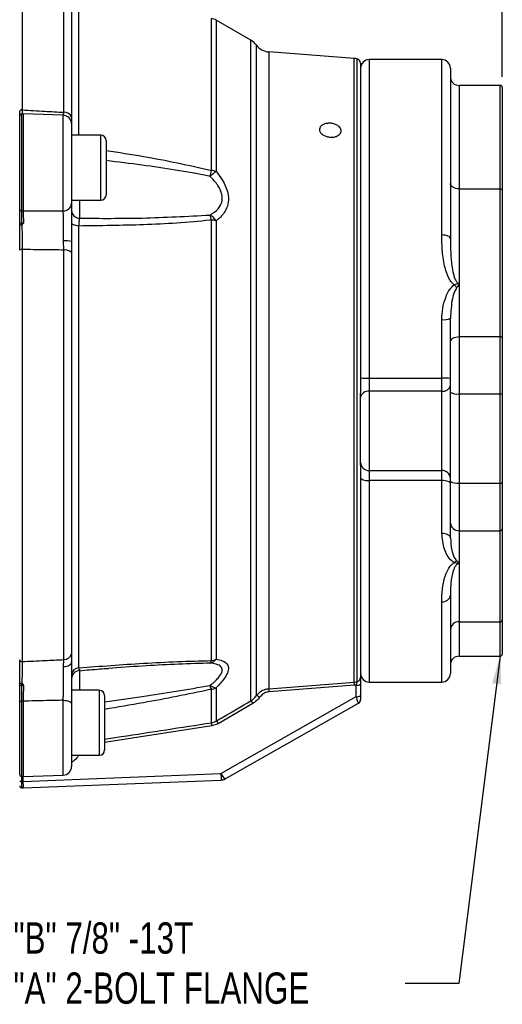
# Model space of a CAD drawing. Header units: inches. Extents: x 0.4 to 16.6, y 0.2 to 10.8.
# Tile 8 of 16: x 7.1 to 9.4, y 3.9 to 8.4. Entities that reach past the tile are written whole.
import ezdxf

# ---------------------------------------------------------------- set-up
doc = ezdxf.new("R2010")
doc.units = ezdxf.units.IN
doc.header["$MEASUREMENT"] = 0
doc.layers.add('SLD-0', color=7, linetype='Continuous', lineweight=25)
doc.styles.add('SLDTEXTSTYLE0', font='TXT', dxfattribs={"width": 0.75})
doc.dimstyles.new('SLDDIMSTYLE0', dxfattribs={"dimtxt": 0.145833, "dimasz": 0.13, "dimexe": 0, "dimexo": 0.0625, "dimgap": 0.036458, "dimtad": 0, "dimtih": 1, "dimtoh": 1, "dimdec": 1, "dimlfac": 1.55, "dimrnd": 1e-09, "dimzin": 12, "dimdsep": 46, "dimtxsty": 'SLDTEXTSTYLE0', "dimsah": 1, "dimcen": 0.09, "dimadec": 0, "dimazin": 3, "dimtfac": 1, "dimtdec": 1, "dimtofl": 0, "dimtmove": 0, "dimatfit": 3, "dimfxl": 0, "dimfrac": 2, "dimtolj": 1, "dimtzin": 12, "dimarcsym": 0})
doc.dimstyles.new('SLDDIMSTYLE1', dxfattribs={"dimtxt": 0.18, "dimasz": 0.13, "dimexe": 0, "dimexo": 0.0625, "dimgap": 0, "dimtad": 0, "dimtih": 1, "dimtoh": 1, "dimdec": 0, "dimrnd": 1e-09, "dimzin": 0, "dimdsep": 46, "dimtxsty": 'Standard', "dimsah": 1, "dimcen": 0.09, "dimadec": 0, "dimazin": 0, "dimtfac": 0.13, "dimtdec": 0, "dimtofl": 0, "dimtmove": 0, "dimatfit": 3, "dimfxl": 0, "dimfrac": 2, "dimtolj": 1, "dimtzin": 0, "dimarcsym": 0})

# ---------------------------------------------------------------- blocks, each defined once
blk = doc.blocks.new('_D_7')
at = {"layer": 'SLD-0'}
for p, q in [((4.915, 9.544), (4.915, 9.7331)), ((9.356, 8.1783), (9.356, 9.7331)), ((4.915, 9.6081), (7.2337, 9.6081)), ((7.4058, 9.6081), (7.3614, 9.6081)), ((7.3614, 9.6081), (7.3614, 9.3764)), ((7.729, 9.6081), (7.7734, 9.6081)), ((7.7734, 9.6081), (7.7734, 9.3764)), ((9.356, 9.6081), (7.9011, 9.6081)), ((7.3614, 9.3764), (7.4058, 9.3764)), ((7.7734, 9.3764), (7.729, 9.3764))]:
    blk.add_line(p, q, dxfattribs=at)
for points in [[(4.915, 9.6081), (5.045, 9.5881), (5.045, 9.6281)], [(9.356, 9.6081), (9.226, 9.6281), (9.226, 9.5881)]]:
    blk.add_solid(points, dxfattribs=at)
at = {"layer": 'SLD-0', "char_height": 0.14583, "attachment_point": 1, "style": 'SLDTEXTSTYLE0'}
for s, insert in [('6.9', (7.4328, 9.8256)), ('175', (7.4058, 9.5644))]:
    blk.add_mtext(s, dxfattribs=dict(at, insert=insert))
blk = doc.blocks.new('SW_NOTE_0_1')
at = {"layer": 'SLD-0', "color": 0, "char_height": 0.145833, "attachment_point": 1, "style": 'SLDTEXTSTYLE0'}
for s, insert in [('SAE "B" 7/8" -13T', (-2.1604, 0.2859)), ('SAE "A" 2-BOLT FLANGE', (-2.1604, 0.0521))]:
    blk.add_mtext(s, dxfattribs=dict(at, insert=insert))

msp = doc.modelspace()

# ---------------------------------------------------------------- linework, layer by layer
at = {"color": 8, "linetype": 'Continuous', "lineweight": 25}
for p, q in [((7.1152, 8.6296), (7.1152, 8.0247)), ((7.3097, 8.0133), (7.3097, 8.6151)), ((7.3468, 8.579), (7.3468, 7.9892)), ((7.3795, 8.5447), (7.3795, 7.9065)), ((7.9985, 7.7421), (7.9985, 8.4508)), ((8.021, 8.443), (8.021, 7.7377)), ((8.1825, 5.2688), (8.1825, 8.3501)), ((8.2075, 8.3277), (8.2075, 5.2919)), ((8.2667, 8.2947), (8.2667, 5.3254)), ((8.6655, 5.356), (8.6655, 8.2649)), ((8.6796, 5.3584), (8.6796, 8.2626)), ((8.735, 8.2593), (8.735, 6.7734)), ((9.0737, 7.4413), (9.0737, 8.2593)), ((9.1544, 8.1384), (9.1544, 7.6561)), ((9.3459, 7.6561), (9.3459, 8.1384)), ((7.1129, 8.0054), (7.1129, 7.5537)), ((7.1152, 8.0247), (7.1152, 8.0052)), ((7.1206, 8.0059), (7.1206, 7.5533)), ((7.3077, 7.5542), (7.3077, 7.9993)), ((7.3095, 8.0002), (7.3097, 8.0133)), ((7.4831, 7.604), (7.4831, 7.9065)), ((7.3833, 7.604), (7.3833, 7.5193)), ((8.735, 6.2959), (8.735, 5.3561)), ((9.0737, 5.3561), (9.0737, 5.731)), ((9.1544, 5.6371), (9.1544, 5.4771)), ((9.3459, 5.4771), (9.3459, 5.6371)), ((7.3833, 5.4159), (7.3833, 5.3178)), ((7.4763, 5.0152), (7.4763, 5.3178)), ((7.1129, 5.2671), (7.1129, 4.9164)), ((7.1206, 5.2673), (7.1206, 4.9159)), ((7.3077, 4.9224), (7.3077, 5.2715)), ((8.0015, 5.1517), (7.5008, 5.0749)), ((7.1129, 4.9164), (7.1129, 4.8926)), ((7.1192, 4.9159), (7.1192, 4.8925)), ((7.1129, 4.8926), (7.1129, 4.8631))]:
    msp.add_line(p, q, dxfattribs=at)
at = {"color": 7, "linetype": 'Continuous', "lineweight": 25}
for p, q in [((8.1825, 8.3501), (8.021, 8.443)), ((8.6655, 8.2649), (8.2667, 8.2947)), ((8.6947, 8.2431), (8.6947, 6.7038)), ((9.0737, 8.2593), (8.735, 8.2593)), ((9.1141, 8.219), (9.1141, 7.4237)), ((9.3459, 8.1384), (9.1544, 8.1384)), ((9.356, 8.1283), (9.356, 7.6496)), ((7.1044, 7.5617), (7.1044, 7.9954)), ((7.3077, 7.9993), (7.1206, 8.0059)), ((7.3468, 7.9892), (7.3466, 7.9515)), ((7.3466, 7.959), (7.3466, 7.5874)), ((7.4831, 7.9065), (7.3466, 7.9065)), ((7.5076, 7.882), (7.5076, 7.6285)), ((9.1544, 7.6561), (9.1544, 7.2156)), ((9.1544, 7.6561), (9.3459, 7.6561)), ((9.3459, 6.9673), (9.3459, 7.6561)), ((9.356, 7.6496), (9.356, 6.9609)), ((7.3466, 7.604), (7.4831, 7.604)), ((7.1044, 7.4905), (7.1044, 7.5)), ((7.1129, 7.4955), (7.1131, 7.4873)), ((7.9985, 5.4562), (7.9985, 7.511)), ((8.021, 7.5076), (8.021, 5.4626)), ((7.3795, 7.4831), (7.3795, 5.4227)), ((7.3097, 7.3711), (7.3093, 7.4136)), ((7.3466, 7.4116), (7.3468, 7.3599)), ((7.1152, 7.3734), (7.1152, 5.4519)), ((7.3097, 5.4612), (7.3097, 7.3711)), ((7.3468, 7.3599), (7.3468, 5.488)), ((9.1544, 7.2156), (9.1544, 6.9673)), ((9.0737, 6.7734), (9.0737, 7.0467)), ((9.1141, 6.9416), (9.1141, 7.0533)), ((9.1141, 6.7078), (9.1141, 6.9416)), ((9.1544, 6.9673), (9.1544, 6.7001)), ((9.1544, 6.9673), (9.3459, 6.9673)), ((9.3459, 6.7001), (9.3459, 6.9673)), ((9.356, 6.9609), (9.356, 6.702)), ((8.735, 6.7734), (9.0737, 6.7734)), ((8.735, 6.7734), (8.735, 6.7125)), ((9.0737, 6.7125), (9.0737, 6.7734)), ((8.6947, 6.6829), (8.6947, 6.7038)), ((8.735, 6.7125), (8.735, 6.3428)), ((9.0737, 6.7125), (8.735, 6.7125)), ((9.0737, 6.3428), (9.0737, 6.7125)), ((9.1141, 6.5), (9.1141, 6.7078)), ((8.6947, 6.3805), (8.6947, 6.6829)), ((9.1544, 6.7001), (9.3459, 6.7001)), ((9.1544, 6.7001), (9.1544, 6.2845)), ((9.3459, 6.2845), (9.3459, 6.7001)), ((9.356, 6.702), (9.356, 6.2864)), ((9.1141, 6.2922), (9.1141, 6.5)), ((8.6947, 6.3678), (8.6947, 6.3805)), ((8.6947, 6.3678), (8.6947, 5.3778)), ((8.735, 6.3428), (9.0737, 6.3428)), ((8.735, 6.3428), (8.735, 6.2959)), ((9.0737, 6.2959), (9.0737, 6.3428)), ((9.0737, 6.2959), (8.735, 6.2959)), ((9.0737, 6.0498), (9.0737, 6.2959)), ((9.1141, 6.0977), (9.1141, 6.2922)), ((9.1544, 6.2845), (9.3459, 6.2845)), ((9.1544, 6.2845), (9.1544, 6.0622)), ((9.3459, 6.0622), (9.3459, 6.2845)), ((9.356, 6.2864), (9.356, 6.0711)), ((9.1141, 6.0288), (9.1141, 6.0977)), ((9.1544, 6.0622), (9.3459, 6.0622)), ((9.1544, 6.0622), (9.1544, 5.909)), ((9.3459, 5.6371), (9.3459, 6.0622)), ((9.356, 6.0711), (9.356, 5.646)), ((9.1544, 5.909), (9.1544, 5.6371)), ((9.1141, 5.7609), (9.1141, 5.3964)), ((9.1544, 5.6371), (9.3459, 5.6371)), ((9.356, 5.646), (9.356, 5.4872)), ((7.3468, 5.488), (7.3466, 5.4501)), ((9.1544, 5.4771), (9.3459, 5.4771)), ((7.3093, 5.4283), (7.3097, 5.4612)), ((7.1044, 5.3426), (7.1044, 5.3526)), ((7.1131, 5.3507), (7.1129, 5.342)), ((8.021, 5.3298), (8.021, 5.1744)), ((8.667, 5.3412), (8.2682, 5.3106)), ((8.6655, 5.356), (8.6796, 5.3584)), ((8.6745, 5.342), (8.667, 5.3412)), ((8.6745, 5.2883), (8.6745, 5.342)), ((8.6947, 5.3473), (8.6947, 5.2935)), ((8.735, 5.3561), (9.0737, 5.3561)), ((7.4763, 5.3178), (7.3466, 5.3178)), ((7.5008, 5.2932), (7.5008, 5.0397)), ((7.9985, 5.1664), (7.9985, 5.3227)), ((8.0429, 4.9294), (8.6745, 5.2883)), ((8.6947, 5.2935), (8.6947, 5.2755)), ((7.1044, 4.9263), (7.1044, 5.2631)), ((7.3466, 5.2542), (7.3466, 4.9627)), ((8.1926, 5.2566), (8.031, 5.1621)), ((8.0628, 4.9047), (8.6845, 5.258)), ((8.031, 5.1621), (8.0015, 5.1517)), ((7.3466, 5.0152), (7.4763, 5.0152)), ((7.1192, 4.8925), (8.0429, 4.9294)), ((7.1206, 4.9159), (7.3077, 4.9224)), ((7.1208, 4.8626), (8.0445, 4.8995))]:
    msp.add_line(p, q, dxfattribs=at)
at = {"color": 7, "linetype": 'Continuous', "lineweight": 25, "flags": 128}
for points in [[(7.1152, 8.0247), (7.1132, 8.0247), (7.1111, 8.0244), (7.1093, 8.0238), (7.1076, 8.023), (7.1062, 8.0219), (7.1052, 8.0207), (7.1046, 8.0194), (7.1044, 8.018)], [(9.1544, 7.6561), (9.1465, 7.6565), (9.139, 7.658), (9.132, 7.6604), (9.1259, 7.6636), (9.1209, 7.6675), (9.1171, 7.6719), (9.1148, 7.6767), (9.1141, 7.6818)], [(9.3459, 7.6561), (9.3479, 7.6559), (9.3498, 7.6556), (9.3515, 7.655), (9.353, 7.6542), (9.3543, 7.6532), (9.3552, 7.6521), (9.3558, 7.6509), (9.356, 7.6496)], [(7.1129, 7.4955), (7.1112, 7.4957), (7.1095, 7.4961), (7.1081, 7.4965), (7.1068, 7.4971), (7.1058, 7.4977), (7.105, 7.4984), (7.1045, 7.4992), (7.1044, 7.5)], [(7.3795, 7.4831), (7.3728, 7.4838), (7.3666, 7.4848), (7.3609, 7.4863), (7.356, 7.4882), (7.352, 7.4904), (7.349, 7.4928), (7.3472, 7.4954), (7.3466, 7.498)], [(9.1141, 7.4237), (9.1133, 7.4271), (9.111, 7.4304), (9.1073, 7.4335), (9.1023, 7.4362), (9.0961, 7.4383), (9.0892, 7.44), (9.0816, 7.441), (9.0737, 7.4413)], [(7.1152, 7.3734), (7.1132, 7.3734), (7.1111, 7.3732), (7.1093, 7.3729), (7.1076, 7.3725), (7.1062, 7.3721), (7.1052, 7.3715), (7.1046, 7.3709), (7.1044, 7.3703)], [(9.1141, 6.9416), (9.1148, 6.9466), (9.1171, 6.9514), (9.1209, 6.9559), (9.1259, 6.9598), (9.132, 6.963), (9.139, 6.9653), (9.1465, 6.9668), (9.1544, 6.9673)], [(9.3459, 6.9673), (9.3479, 6.9672), (9.3498, 6.9668), (9.3515, 6.9662), (9.353, 6.9654), (9.3543, 6.9644), (9.3552, 6.9633), (9.3558, 6.9621), (9.356, 6.9609)], [(8.6947, 6.3101), (8.6955, 6.3073), (8.6978, 6.3047), (8.7015, 6.3022), (8.7065, 6.3001), (8.7126, 6.2983), (8.7196, 6.297), (8.7272, 6.2962), (8.735, 6.2959)], [(9.1141, 6.2817), (9.1133, 6.2844), (9.111, 6.2871), (9.1073, 6.2896), (9.1023, 6.2917), (9.0961, 6.2935), (9.0892, 6.2948), (9.0816, 6.2956), (9.0737, 6.2959)], [(9.1141, 6.0288), (9.1133, 6.0329), (9.111, 6.0368), (9.1073, 6.0404), (9.1023, 6.0436), (9.0961, 6.0463), (9.0892, 6.0482), (9.0816, 6.0494), (9.0737, 6.0498)], [(7.3093, 5.4283), (7.3167, 5.429), (7.3238, 5.4304), (7.3302, 5.4325), (7.3359, 5.4352), (7.3404, 5.4385), (7.3438, 5.4421), (7.3459, 5.446), (7.3466, 5.4501)], [(8.2667, 5.3254), (8.3069, 5.3285), (8.4677, 5.3408), (8.6655, 5.356)], [(7.1044, 5.2631), (7.1045, 5.2638), (7.105, 5.2645), (7.1058, 5.2652), (7.1068, 5.2658), (7.1081, 5.2663), (7.1095, 5.2667), (7.1112, 5.267), (7.1129, 5.2671)], [(7.3077, 5.2715), (7.3154, 5.2711), (7.3227, 5.27), (7.3294, 5.2684), (7.3353, 5.2662), (7.3401, 5.2636), (7.3437, 5.2607), (7.3459, 5.2575), (7.3466, 5.2542)]]:
    msp.add_lwpolyline(points, dxfattribs=at)
at = {"color": 7, "linetype": 'Continuous', "lineweight": 25}
for centre, radius, start, end in [((7.9888, 8.387), 0.0645, 60.1084, 81.3794), ((8.1423, 8.2802), 0.0806, 36.0476, 60.1084), ((8.2727, 8.3751), 0.0806, 216.0476, 265.7296), ((8.6595, 8.1845), 0.0806, 75.5995, 85.7296), ((8.6745, 8.2431), 0.0202, 0, 75.5995), ((8.735, 8.219), 0.0403, 90, 180), ((9.0737, 8.219), 0.0403, 0, 90), ((9.1544, 8.1787), 0.0403, 180, 270), ((9.3459, 8.1283), 0.0101, 0, 90), ((7.1145, 7.9954), 0.0101, 98.9712, 180), ((7.1192, 7.9656), 0.0403, 88, 98.9712), ((7.3063, 7.959), 0.0403, 0, 88), ((7.3125, 7.9769), 0.0365, 19.6925, 94.3604), ((7.4831, 7.882), 0.0245, 0, 90), ((5.2275, 8.3724), 2.8418, 346.6254, 347.1855), ((8.3755, 7.2564), 0.5978, 126.3815, 129.8888), ((7.9903, 7.642), 0.1005, 72.2154, 85.3126), ((7.4831, 7.6285), 0.0245, 270, 0), ((7.3098, 7.5911), 0.037, 266.7569, 354.1999), ((7.1132, 7.5626), 0.0089, 185.5938, 267.733), ((7.1192, 7.6031), 0.0499, 262.7579, 271.6189), ((7.3842, 7.5569), 0.0376, 181.5148, 268.6449), ((7.8449, 7.482), 0.1563, 10.6796, 19.5382), ((7.9457, 7.4553), 0.0917, 34.8154, 59.5276), ((7.9906, 7.3812), 0.13, 76.4803, 86.5117), ((7.3182, 7.2229), 0.1908, 81.4298, 92.6527), ((7.3161, 7.3254), 0.0462, 48.3132, 97.9527), ((9.266, 7.3124), 0.1697, 217.5034, 223.4946), ((9.0835, 7.1129), 0.0669, 261.5749, 297.121), ((8.725, 7.2009), 0.4276, 265.9438, 271.35), ((9.0838, 6.3459), 0.4276, 85.9438, 91.35), ((8.7304, 6.6765), 0.0362, 82.5912, 169.8624), ((9.0784, 6.7484), 0.0362, 262.5912, 349.8624), ((9.1447, 6.7587), 0.0594, 238.983, 279.4116), ((9.3483, 6.7147), 0.0149, 260.5884, 301.017), ((8.7338, 6.3818), 0.0391, 182.0135, 271.881), ((9.075, 6.3038), 0.0391, 2.0135, 91.881), ((9.1447, 6.3431), 0.0594, 238.983, 279.4116), ((9.3483, 6.2991), 0.0149, 260.5884, 301.017), ((9.1521, 6.1003), 0.0381, 183.8962, 273.4269), ((9.3465, 6.0718), 0.00953, 266.5731, 356.1038), ((9.1638, 5.884), 0.0435, 118.7051, 138.1656), ((9.0783, 5.7671), 0.0363, 262.8249, 350.3055), ((9.1521, 5.5991), 0.0381, 86.5731, 176.1038), ((9.3465, 5.6467), 0.00953, 266.5731, 356.1038), ((7.3113, 5.498), 0.0368, 267.4701, 344.3883), ((9.1544, 5.4368), 0.0403, 90, 180), ((9.3459, 5.4872), 0.0101, 270, 0), ((7.1135, 5.4611), 0.0093, 190.3021, 280.4345), ((7.3805, 5.3886), 0.0341, 91.6519, 174.034), ((7.9825, 5.4929), 0.049, 281.4801, 321.874), ((7.9773, 5.4606), 0.0216, 313.4614, 348.2885), ((7.9895, 5.5298), 0.0741, 276.9533, 295.1106), ((7.3853, 5.3712), 0.0387, 94.282, 179.9854), ((8.6746, 5.3778), 0.0201, 284.2633, 359.9264), ((8.735, 5.3964), 0.0403, 180, 270), ((9.0737, 5.3964), 0.0403, 270, 0), ((7.111, 5.3763), 0.0343, 258.8915, 273.1794), ((8.0271, 5.3904), 0.0608, 235.0154, 264.2367), ((8.1396, 5.3827), 0.1533, 195.9613, 203.0157), ((7.9892, 5.3913), 0.0692, 277.7079, 297.3358), ((8.4617, 5.3278), 0.2058, 3.7145, 7.8604), ((8.6793, 5.3654), 0.0239, 258.6309, 310.3907), ((7.4763, 5.2932), 0.0245, 0, 90), ((8.207, 5.2672), 0.0247, 47.0411, 88.7905), ((8.066, 5.2976), 0.2027, 3.6761, 7.8895), ((8.6793, 5.3116), 0.0239, 258.6309, 310.3907), ((7.1192, 5.1678), 0.0995, 89.1874, 93.6214), ((8.1626, 5.2422), 0.0332, 25.6464, 53.2019), ((8.6745, 5.2755), 0.0202, 300.8188, 360), ((7.9079, 5.1401), 0.0943, 7.0609, 16.1818), ((8.002, 5.1485), 0.0321, 25.0812, 53.6786), ((7.4763, 5.0397), 0.0245, 270, 0), ((7.3063, 4.9627), 0.0403, 272, 0), ((7.1145, 4.9263), 0.0101, 180, 261.0288), ((7.1192, 4.9562), 0.0403, 261.0288, 272), ((7.1112, 4.9024), 0.00993, 226.5542, 279.7443), ((7.1145, 4.8731), 0.0101, 180, 261.0288), ((7.1192, 5.0467), 0.1542, 267.6684, 270.0053), ((8.0429, 4.9398), 0.0403, 272.2857, 299.6049), ((7.1192, 4.9029), 0.0403, 261.0288, 272.2857)]:
    msp.add_arc(centre, radius, start, end, dxfattribs=at)
at = {"color": 8, "linetype": 'Continuous', "lineweight": 25}
for centre, radius, start, end in [((8.1028, 4.9574), 0.0661, 205.1135, 232.8337), ((8.7418, 4.952), 0.6992, 181.8584, 184.3084), ((7.8181, 4.9152), 0.6992, 181.8584, 184.3084)]:
    msp.add_arc(centre, radius, start, end, dxfattribs=at)
msp.add_ellipse((8.6745, 5.2987), major_axis=(-0.0099, 0.0407), ratio=0.060695, start_param=1.815082, end_param=3.158903, dxfattribs=at)
at = {"color": 7, "linetype": 'Continuous', "lineweight": 25}
for points, knots in [([(7.1044, 7.9756), (7.1044, 7.9776), (7.1044, 7.9851), (7.1044, 8.0041), (7.1044, 8.018)], [0, 0, 0, 0, 0.2651425, 1, 1, 1, 1]), ([(7.1152, 8.0247), (7.1509, 8.0227), (7.2157, 8.0189), (7.2805, 8.015), (7.3097, 8.0133)], [0, 0, 0, 0, 0.5496467, 1, 1, 1, 1]), ([(8.5816, 7.9012), (8.5765, 7.8997), (8.5664, 7.8967), (8.5489, 7.897), (8.5322, 7.9008), (8.5178, 7.9082), (8.5075, 7.918), (8.5024, 7.9291), (8.5031, 7.9401), (8.5094, 7.9499), (8.5206, 7.9574), (8.5356, 7.9619), (8.5527, 7.9629), (8.5699, 7.9603), (8.5852, 7.9544), (8.5969, 7.9458), (8.6038, 7.9353), (8.6049, 7.9241), (8.6003, 7.9136), (8.5918, 7.9058), (8.5844, 7.9025), (8.5816, 7.9012)], [0, 0, 0, 0, 0.0537387, 0.1074734, 0.1613117, 0.215262, 0.2691722, 0.3228556, 0.3762655, 0.4295692, 0.4830197, 0.5367489, 0.5906785, 0.6446182, 0.6984329, 0.7521117, 0.8057122, 0.8592852, 0.9128527, 0.9664218, 1, 1, 1, 1]), ([(7.9922, 7.5343), (7.9958, 7.5364), (8.0132, 7.5466), (8.0364, 7.5668), (8.0504, 7.5997), (8.0495, 7.6222), (8.0437, 7.6461), (8.0344, 7.6647), (8.0153, 7.6914), (8.0021, 7.705), (7.9922, 7.7151)], [0, 0, 0, 0, 0.060426, 0.295827, 0.448101, 0.575654, 0.598782, 0.771911, 0.830481, 1, 1, 1, 1]), ([(8.021, 7.7377), (8.0309, 7.7248), (8.055, 7.6935), (8.077, 7.6433), (8.0798, 7.5941), (8.0658, 7.5511), (8.0426, 7.524), (8.0246, 7.5104), (8.021, 7.5076)], [0, 0, 0, 0, 0.162337, 0.395787, 0.554182, 0.711926, 0.942817, 1, 1, 1, 1]), ([(7.3466, 7.5874), (7.3466, 7.5727), (7.3466, 7.5433), (7.3466, 7.4804), (7.3466, 7.4346), (7.3466, 7.4119), (7.3466, 7.4116)], [0, 0, 0, 0, 0.332453, 0.664935, 0.996731, 1, 1, 1, 1]), ([(7.1044, 7.5), (7.1044, 7.5069), (7.1044, 7.5307), (7.1044, 7.5488), (7.1044, 7.5617)], [0, 0, 0, 0, 0.287279, 1, 1, 1, 1]), ([(7.1129, 7.5537), (7.1129, 7.5415), (7.1129, 7.5245), (7.1129, 7.502), (7.1129, 7.4955)], [0, 0, 0, 0, 0.71275, 1, 1, 1, 1]), ([(7.1206, 7.5533), (7.1566, 7.5534), (7.2189, 7.5537), (7.2813, 7.5541), (7.3077, 7.5542)], [0, 0, 0, 0, 0.576727, 1, 1, 1, 1]), ([(7.1206, 7.5533), (7.1209, 7.5412), (7.1213, 7.5247), (7.1216, 7.5029), (7.1216, 7.497)], [0, 0, 0, 0, 0.729749, 1, 1, 1, 1]), ([(7.3093, 7.4136), (7.3093, 7.4137), (7.3093, 7.432), (7.3091, 7.4686), (7.3086, 7.5189), (7.308, 7.5424), (7.3077, 7.5542)], [0, 0, 0, 0, 0.003267, 0.334916, 0.667383, 1, 1, 1, 1]), ([(7.3833, 7.5193), (7.4808, 7.5188), (7.6844, 7.5176), (7.8867, 7.5286), (7.9922, 7.5343)], [0, 0, 0, 0, 0.478666, 1, 1, 1, 1]), ([(7.1131, 7.4873), (7.1119, 7.4873), (7.1097, 7.4875), (7.107, 7.4882), (7.1051, 7.4891), (7.1045, 7.4899), (7.1044, 7.4904), (7.1044, 7.4905), (7.1044, 7.4905)], [0, 0, 0, 0, 0.235176, 0.470333, 0.705978, 0.942317, 0.981347, 1, 1, 1, 1]), ([(7.1044, 7.3703), (7.1044, 7.3891), (7.1044, 7.4268), (7.1044, 7.4681), (7.1044, 7.4881), (7.1044, 7.4905)], [0, 0, 0, 0, 0.468692, 0.937374, 1, 1, 1, 1]), ([(7.1129, 7.4955), (7.1136, 7.4955), (7.1162, 7.4953), (7.1192, 7.496), (7.1213, 7.4969), (7.1216, 7.497)], [0, 0, 0, 0, 0.242644, 0.878047, 1, 1, 1, 1]), ([(7.1131, 7.4873), (7.1133, 7.4873), (7.1138, 7.4873), (7.1145, 7.4877), (7.1149, 7.4881), (7.1151, 7.4883)], [0, 0, 0, 0, 0.287112, 0.641942, 1, 1, 1, 1]), ([(7.1216, 7.497), (7.1216, 7.497), (7.1197, 7.494), (7.1174, 7.4911), (7.1151, 7.4883)], [0, 0, 0, 0, 0.020091, 1, 1, 1, 1]), ([(7.1151, 7.4883), (7.1151, 7.4855), (7.1152, 7.4661), (7.1152, 7.4266), (7.1152, 7.3911), (7.1152, 7.3734)], [0, 0, 0, 0, 0.07803, 0.53902, 1, 1, 1, 1]), ([(7.3833, 7.5193), (7.3829, 7.5179), (7.382, 7.5138), (7.3805, 7.5024), (7.3798, 7.4895), (7.3795, 7.4831)], [0, 0, 0, 0, 0.207401, 0.604963, 1, 1, 1, 1]), ([(7.9985, 7.511), (7.9963, 7.5108), (7.8915, 7.4992), (7.6853, 7.4865), (7.4803, 7.4843), (7.3795, 7.4831)], [0, 0, 0, 0, 0.010657, 0.513477, 1, 1, 1, 1]), ([(9.1314, 7.2091), (9.1272, 7.2128), (9.1173, 7.2216), (9.1013, 7.2479), (9.0848, 7.2967), (9.0747, 7.3654), (9.0741, 7.416), (9.0737, 7.4413)], [0, 0, 0, 0, 0.064221, 0.154318, 0.360534, 0.679743, 1, 1, 1, 1]), ([(9.1141, 7.4237), (9.1143, 7.4017), (9.1147, 7.3574), (9.1195, 7.2986), (9.1275, 7.2563), (9.1361, 7.2328), (9.1425, 7.2219), (9.1485, 7.2173), (9.1515, 7.2159), (9.1534, 7.2157), (9.1544, 7.2156)], [0, 0, 0, 0, 0.311989, 0.625203, 0.816052, 0.893228, 0.960502, 0.977504, 0.987857, 1, 1, 1, 1]), ([(7.3097, 7.3711), (7.2805, 7.3714), (7.2157, 7.3721), (7.1509, 7.3729), (7.1152, 7.3734)], [0, 0, 0, 0, 0.450353, 1, 1, 1, 1]), ([(9.0737, 7.0467), (9.0746, 7.0641), (9.0763, 7.0995), (9.0895, 7.1467), (9.1064, 7.1854), (9.124, 7.2021), (9.1314, 7.2091)], [0, 0, 0, 0, 0.292739, 0.594586, 0.829198, 1, 1, 1, 1]), ([(9.1314, 7.2091), (9.1351, 7.2105), (9.1407, 7.2125), (9.1473, 7.2144), (9.1507, 7.2152), (9.1524, 7.2155), (9.1533, 7.2156), (9.1537, 7.2156), (9.1539, 7.2156), (9.1541, 7.2156), (9.1543, 7.2156), (9.1544, 7.2156)], [0, 0, 0, 0, 0.488712, 0.736839, 0.872608, 0.930157, 0.959282, 0.973914, 0.981241, 0.988571, 1, 1, 1, 1]), ([(9.1544, 7.2156), (9.1544, 7.2156), (9.1544, 7.2155), (9.1544, 7.2154), (9.1544, 7.2153), (9.1543, 7.2149), (9.1541, 7.2139), (9.153, 7.2105), (9.1496, 7.2043), (9.1453, 7.1988), (9.1429, 7.1956)], [0, 0, 0, 0, 0.009078, 0.010429, 0.018147, 0.022785, 0.063158, 0.157054, 0.521379, 1, 1, 1, 1]), ([(9.1429, 7.1956), (9.1391, 7.1892), (9.1297, 7.1728), (9.1182, 7.1252), (9.1158, 7.0836), (9.1141, 7.0533)], [0, 0, 0, 0, 0.150718, 0.383541, 1, 1, 1, 1]), ([(9.1314, 5.913), (9.1237, 5.9191), (9.102, 5.9364), (9.0804, 5.9834), (9.0762, 6.025), (9.0737, 6.0498)], [0, 0, 0, 0, 0.178592, 0.509483, 1, 1, 1, 1]), ([(9.1141, 6.0288), (9.1154, 6.0097), (9.1177, 5.9784), (9.1271, 5.9426), (9.139, 5.9271), (9.1429, 5.9221)], [0, 0, 0, 0, 0.510192, 0.842124, 1, 1, 1, 1]), ([(9.0737, 5.731), (9.0741, 5.7501), (9.0747, 5.7882), (9.0848, 5.8422), (9.1013, 5.8813), (9.1173, 5.9028), (9.1272, 5.91), (9.1314, 5.913)], [0, 0, 0, 0, 0.320257, 0.639466, 0.845682, 0.935779, 1, 1, 1, 1]), ([(9.1544, 5.909), (9.1534, 5.9089), (9.1508, 5.9087), (9.1479, 5.9075), (9.1422, 5.904), (9.1361, 5.8963), (9.1275, 5.8792), (9.1195, 5.8487), (9.1144, 5.8068), (9.1142, 5.7762), (9.1141, 5.7609)], [0, 0, 0, 0, 0.012143, 0.030843, 0.039457, 0.10673, 0.183907, 0.374756, 0.687209, 1, 1, 1, 1]), ([(9.1544, 5.909), (9.1543, 5.909), (9.1541, 5.909), (9.1539, 5.909), (9.1537, 5.909), (9.1533, 5.909), (9.1524, 5.909), (9.1507, 5.9092), (9.1473, 5.9095), (9.1407, 5.9104), (9.1351, 5.912), (9.1314, 5.913)], [0, 0, 0, 0, 0.011429, 0.018759, 0.026086, 0.040718, 0.069843, 0.127392, 0.263161, 0.511288, 1, 1, 1, 1]), ([(9.1429, 5.9221), (9.1448, 5.9204), (9.1488, 5.9167), (9.1526, 5.9128), (9.1541, 5.9102), (9.1543, 5.9094), (9.1544, 5.9092), (9.1544, 5.9092), (9.1544, 5.9091), (9.1544, 5.9091), (9.1544, 5.909), (9.1544, 5.909)], [0, 0, 0, 0, 0.370383, 0.788474, 0.942244, 0.9793, 0.982634, 0.983095, 0.989573, 0.991312, 1, 1, 1, 1]), ([(7.1044, 5.3526), (7.1044, 5.3552), (7.1044, 5.3766), (7.1044, 5.4167), (7.1044, 5.4452), (7.1044, 5.4594)], [0, 0, 0, 0, 0.062626, 0.531308, 1, 1, 1, 1]), ([(7.1152, 5.4519), (7.1152, 5.4386), (7.1152, 5.4118), (7.1152, 5.3734), (7.1151, 5.3525), (7.1151, 5.3495)], [0, 0, 0, 0, 0.46098, 0.92197, 1, 1, 1, 1]), ([(7.1152, 5.4519), (7.1509, 5.4536), (7.2157, 5.4568), (7.2805, 5.4598), (7.3097, 5.4612)], [0, 0, 0, 0, 0.549647, 1, 1, 1, 1]), ([(7.3077, 5.2715), (7.3079, 5.2854), (7.3085, 5.3162), (7.309, 5.3683), (7.3093, 5.4067), (7.3093, 5.4252), (7.3093, 5.4283)], [0, 0, 0, 0, 0.271237, 0.602164, 0.932744, 1, 1, 1, 1]), ([(7.3466, 5.4501), (7.3466, 5.4462), (7.3466, 5.4231), (7.3466, 5.3751), (7.3466, 5.31), (7.3466, 5.2715), (7.3466, 5.2542)], [0, 0, 0, 0, 0.067291, 0.398, 0.728909, 1, 1, 1, 1]), ([(7.3795, 5.4227), (7.4803, 5.4303), (7.6343, 5.4418), (7.8407, 5.4524), (7.9459, 5.4549), (7.9985, 5.4562)], [0, 0, 0, 0, 0.486338, 0.743005, 1, 1, 1, 1]), ([(7.3823, 5.4094), (7.4141, 5.4123), (7.4598, 5.4163), (7.5053, 5.4193), (7.5191, 5.4202)], [0, 0, 0, 0, 0.696425, 1, 1, 1, 1]), ([(7.9774, 5.4443), (7.8769, 5.4406), (7.7241, 5.435), (7.5705, 5.424), (7.518, 5.4203)], [0, 0, 0, 0, 0.658517, 1, 1, 1, 1]), ([(7.9922, 5.3405), (7.9958, 5.3434), (8.0132, 5.3574), (8.0364, 5.3799), (8.0504, 5.4054), (8.0495, 5.418), (8.0437, 5.4291), (8.0344, 5.4355), (8.0153, 5.442), (8.0021, 5.4437), (7.9922, 5.4449)], [0, 0, 0, 0, 0.060426, 0.295827, 0.448101, 0.575654, 0.598782, 0.771911, 0.830481, 1, 1, 1, 1]), ([(8.021, 5.4626), (8.0309, 5.4607), (8.055, 5.4561), (8.077, 5.4392), (8.0798, 5.4124), (8.0658, 5.3799), (8.0426, 5.3514), (8.0246, 5.3334), (8.021, 5.3298)], [0, 0, 0, 0, 0.1623365, 0.3957874, 0.5541822, 0.7119256, 0.9428172, 1, 1, 1, 1]), ([(8.6947, 5.3778), (8.6947, 5.3774), (8.6947, 5.3763), (8.6947, 5.3706), (8.6947, 5.3605), (8.6947, 5.3517), (8.6947, 5.3473)], [0, 0, 0, 0, 0.16324, 0.442617, 0.721285, 1, 1, 1, 1]), ([(7.1044, 5.3526), (7.1044, 5.3526), (7.1044, 5.3526), (7.1045, 5.3523), (7.1051, 5.3518), (7.107, 5.3513), (7.1097, 5.3509), (7.1119, 5.3508), (7.1131, 5.3507)], [0, 0, 0, 0, 0.018653, 0.057683, 0.294022, 0.529667, 0.764824, 1, 1, 1, 1]), ([(7.1044, 5.2631), (7.1044, 5.2704), (7.1044, 5.2957), (7.1044, 5.3231), (7.1044, 5.3426)], [0, 0, 0, 0, 0.289375, 1, 1, 1, 1]), ([(7.1129, 5.342), (7.1129, 5.3237), (7.1129, 5.2978), (7.1129, 5.274), (7.1129, 5.2671)], [0, 0, 0, 0, 0.710596, 1, 1, 1, 1]), ([(7.1216, 5.3401), (7.1213, 5.3402), (7.1192, 5.3412), (7.1162, 5.342), (7.1135, 5.342), (7.1129, 5.342)], [0, 0, 0, 0, 0.122007, 0.78766, 1, 1, 1, 1]), ([(7.1151, 5.3495), (7.1149, 5.3497), (7.1145, 5.3502), (7.1137, 5.3506), (7.1132, 5.3507), (7.1131, 5.3507)], [0, 0, 0, 0, 0.389404, 0.782582, 1, 1, 1, 1]), ([(7.1151, 5.3495), (7.1153, 5.3493), (7.1176, 5.3464), (7.1198, 5.3432), (7.1216, 5.3402), (7.1216, 5.3401)], [0, 0, 0, 0, 0.066377, 0.979914, 1, 1, 1, 1]), ([(7.1216, 5.3401), (7.1216, 5.3334), (7.1213, 5.3085), (7.1209, 5.2847), (7.1206, 5.2673)], [0, 0, 0, 0, 0.2702507, 1, 1, 1, 1]), ([(8.6745, 5.342), (8.6749, 5.3443), (8.6758, 5.3489), (8.6773, 5.3542), (8.6787, 5.3574), (8.6793, 5.3581), (8.6796, 5.3584)], [0, 0, 0, 0, 0.277181, 0.558268, 0.839313, 1, 1, 1, 1]), ([(8.1825, 5.2688), (8.1845, 5.2701), (8.1943, 5.2761), (8.2017, 5.2849), (8.2075, 5.2919)], [0, 0, 0, 0, 0.201804, 1, 1, 1, 1]), ([(8.2238, 5.2853), (8.2165, 5.2766), (8.2072, 5.2656), (8.195, 5.2581), (8.1926, 5.2566)], [0, 0, 0, 0, 0.797223, 1, 1, 1, 1]), ([(8.2075, 5.2919), (8.2135, 5.2987), (8.2254, 5.3124), (8.2473, 5.3228), (8.2616, 5.3247), (8.2667, 5.3254)], [0, 0, 0, 0, 0.3867111, 0.7771396, 1, 1, 1, 1]), ([(8.2682, 5.3106), (8.2644, 5.3101), (8.2536, 5.3086), (8.2372, 5.3007), (8.2283, 5.2904), (8.2238, 5.2853)], [0, 0, 0, 0, 0.2214635, 0.611062, 1, 1, 1, 1]), ([(7.3077, 5.2715), (7.2813, 5.271), (7.2189, 5.2696), (7.1566, 5.2682), (7.1206, 5.2673)], [0, 0, 0, 0, 0.423273, 1, 1, 1, 1]), ([(8.021, 5.1744), (8.0325, 5.1811), (8.0864, 5.2125), (8.1402, 5.244), (8.1825, 5.2688)], [0, 0, 0, 0, 0.2135764, 1, 1, 1, 1]), ([(7.9985, 5.1664), (8.0051, 5.168), (8.013, 5.1698), (8.0199, 5.1738), (8.021, 5.1744)], [0, 0, 0, 0, 0.841731, 1, 1, 1, 1])]:
    msp.add_open_spline(points, degree=3, knots=knots, dxfattribs=at)
at = {"color": 8, "linetype": 'Continuous', "lineweight": 25}
for points, knots in [([(7.5076, 7.8354), (7.5656, 7.8265), (7.6769, 7.8094), (7.8407, 7.7785), (7.9459, 7.7542), (7.9985, 7.7421)], [0, 0, 0, 0, 0.352936, 0.676261, 1, 1, 1, 1]), ([(7.9922, 7.7151), (7.9902, 7.7155), (7.8851, 7.7361), (7.7235, 7.762), (7.5635, 7.7813), (7.5076, 7.788)], [0, 0, 0, 0, 0.012371, 0.654848, 1, 1, 1, 1]), ([(7.3795, 5.4227), (7.3797, 5.4207), (7.3801, 5.4147), (7.381, 5.4097), (7.3819, 5.4105), (7.3822, 5.4107)], [0, 0, 0, 0, 0.250335, 0.777294, 1, 1, 1, 1]), ([(7.9922, 5.4449), (7.9902, 5.4448), (7.9853, 5.4447), (7.9804, 5.4445), (7.9774, 5.4443)], [0, 0, 0, 0, 0.404496, 1, 1, 1, 1]), ([(7.5008, 5.2638), (7.5591, 5.2718), (7.7234, 5.2945), (7.8867, 5.3225), (7.9922, 5.3405)], [0, 0, 0, 0, 0.354315, 1, 1, 1, 1]), ([(7.9985, 5.3227), (7.9963, 5.3223), (7.8915, 5.2992), (7.7256, 5.2668), (7.5611, 5.2388), (7.5008, 5.2285)], [0, 0, 0, 0, 0.013244, 0.638101, 1, 1, 1, 1]), ([(7.5008, 5.0901), (7.5268, 5.094), (7.6927, 5.1194), (7.8585, 5.1449), (7.9985, 5.1664)], [0, 0, 0, 0, 0.1563799, 1, 1, 1, 1]), ([(7.3779, 5.0152), (7.3775, 5.0141), (7.3743, 5.0048), (7.3636, 4.9927), (7.3513, 4.9855), (7.3466, 4.9828)], [0, 0, 0, 0, 0.073942, 0.649755, 1, 1, 1, 1])]:
    msp.add_open_spline(points, degree=3, knots=knots, dxfattribs=at)

# ---------------------------------------------------------------- block references
at = {"layer": 'SLD-0'}
msp.add_blockref('SW_NOTE_0_1', (8.9025, 3.9499), dxfattribs=at)

# ---------------------------------------------------------------- dimensions: what is measured, and where the dimension line sits
dim = msp.add_linear_dim(base=(4.915, 9.6081), p1=(9.356, 8.1283), p2=(4.915, 9.494), angle=0, dimstyle='SLDDIMSTYLE0', dxfattribs=at)
dim.commit()
dim.dimension.update_dxf_attribs({"geometry": '_D_7', "text_midpoint": (7.5674, 9.6081), "dimtype": 160})

# ---------------------------------------------------------------- leaders
msp.add_leader([(9.3459, 5.4771), (9.1525, 3.9499), (8.9025, 3.9499)], dimstyle='SLDDIMSTYLE1', dxfattribs=at)

doc.saveas('drawing.dxf')
